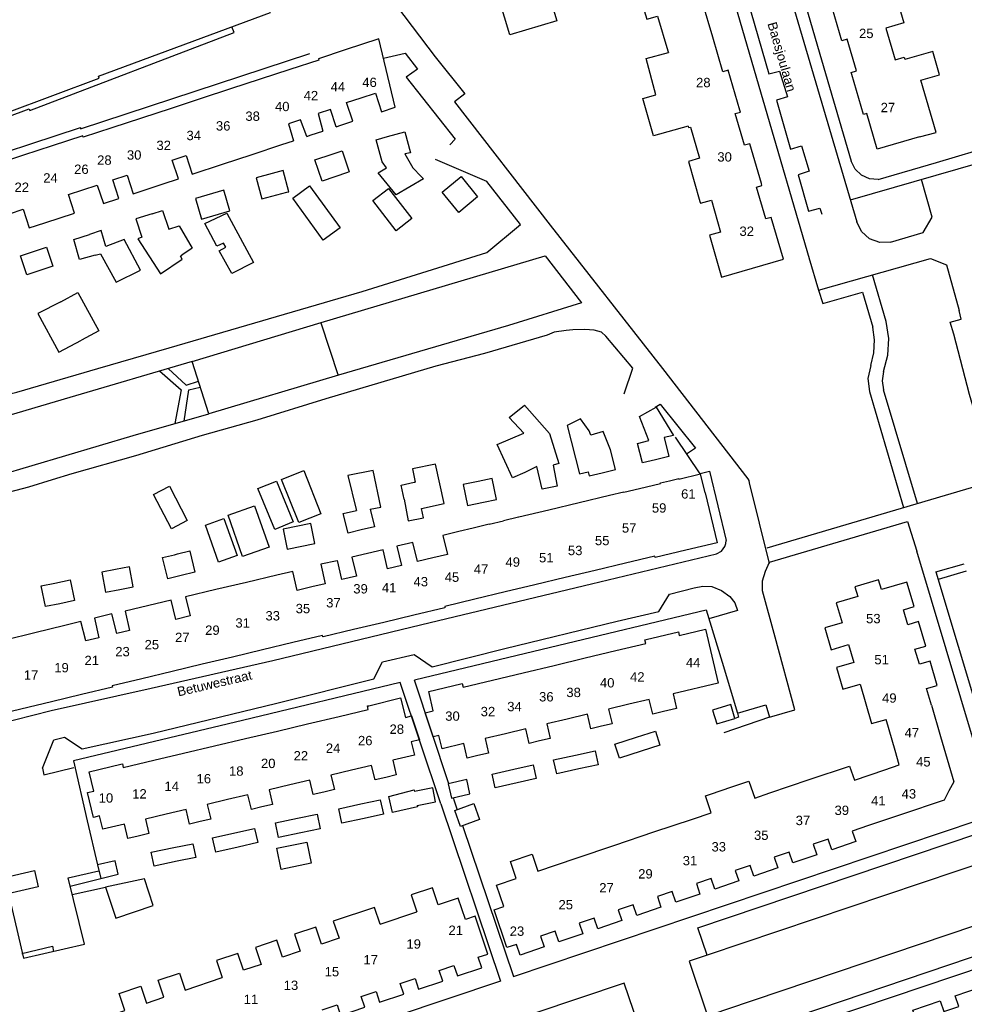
# Model space of a CAD drawing. Extents: x 158343 to 162498, y 431347 to 434500.
# Tile 26 of 220: x 158706 to 158858, y 433702 to 433860. Entities that reach past the tile are written whole.
import ezdxf

# ---------------------------------------------------------------- set-up
doc = ezdxf.new("R2010")
doc.units = 0
doc.header["$LTSCALE"] = 10
doc.header["$MEASUREMENT"] = 0
for name, color, linetype in [('44_plafonds', 8, 'CONTINUOUS'), ('47_binneninrichting', 8, 'CONTINUOUS'), ('HUISNUM', 7, 'CONTINUOUS'), ('STRNM', 7, 'CONTINUOUS')]:
    doc.layers.add(name, color=color, linetype=linetype)
doc.styles.add('Style-STANDARD', font='arial.ttf')

msp = doc.modelspace()

# ---------------------------------------------------------------- linework, layer by layer
at = {"layer": '44_plafonds', "flags": 128}
for points in [[(158694.04, 433851.77), (158697.33, 433842.82), (158704.15, 433845.34), (158719.02, 433850.86), (158718.91, 433851.22), (158746.55, 433861.41), (158740.47, 433877.92), (158740.05, 433877.76), (158738.41, 433882.19), (158719.71, 433876.5), (158700.07, 433870.4)], [(158817.55, 433857.45), (158815.91, 433863.04), (158816.78, 433863.29), (158814.82, 433870), (158804.93, 433867.03), (158806.94, 433860.33), (158808.67, 433860.85), (158810.33, 433855.29)], [(158846.32, 433866.18), (158848.2, 433859.77), (158845.32, 433858.92), (158846.81, 433853.83), (158848.25, 433854.25), (158848.34, 433853.94)], [(158790.79, 433865.82), (158792.49, 433860.07), (158784.96, 433857.84), (158783.26, 433863.58), (158790.79, 433865.82)], [(158839.85, 433851.46), (158839.76, 433851.78), (158840.62, 433852.03), (158839.13, 433857.12), (158838.26, 433856.87), (158836.4, 433863.27)], [(158761.07, 433847.71), (158763.38, 433848.47), (158764.36, 433845.49), (158766.57, 433846.22), (158763.95, 433857.18), (158758.55, 433855.41)], [(158821.9, 433845.75), (158820.03, 433852.17), (158819.17, 433851.92), (158817.55, 433857.45)], [(158758.55, 433855.41), (158754.23, 433854), (158754.3, 433853.78)], [(158810.33, 433855.29), (158810.42, 433855.01)], [(158850.74, 433841.49), (158853.41, 433842.18), (158850.91, 433850.55), (158853.93, 433851.42), (158852.84, 433855.16), (158848.36, 433853.88)], [(158754.3, 433853.78), (158749.62, 433852.25)], [(158813.58, 433843.18), (158808.03, 433841.64), (158806.33, 433847.62), (158808.4, 433848.23), (158806.84, 433854.05), (158810.42, 433855.01)], [(158848.34, 433853.94), (158848.36, 433853.88)], [(158749.62, 433852.25), (158744.88, 433850.7)], [(158744.88, 433850.7), (158740.14, 433849.15)], [(158850.74, 433841.49), (158843.94, 433839.51), (158842.27, 433845.21), (158841.72, 433845.05), (158839.85, 433851.46)], [(158740.14, 433849.15), (158735.41, 433847.6)], [(158735.41, 433847.6), (158730.59, 433846.02)], [(158757.83, 433843.33), (158759.74, 433843.97), (158758.76, 433846.95), (158761.07, 433847.71)], [(158730.59, 433846.02), (158725.85, 433844.47)], [(158757.08, 433843.09), (158756.18, 433845.84), (158754.18, 433845.2), (158754.95, 433842.38)], [(158825.34, 433833.96), (158823.47, 433840.36), (158822.61, 433840.1), (158821.12, 433845.19), (158821.99, 433845.44), (158821.9, 433845.75)], [(158725.85, 433844.47), (158721.09, 433842.91)], [(158752.37, 433841.53), (158751.36, 433844.21), (158749.41, 433843.54), (158750.25, 433840.83)], [(158721.09, 433842.91), (158716.46, 433841.39)], [(158757.08, 433843.09), (158757.83, 433843.33)], [(158813.58, 433843.18), (158813.64, 433842.94), (158813.95, 433843.03), (158815.39, 433838.02), (158813.64, 433837.52), (158815.47, 433831.09)], [(158716.46, 433841.39), (158716.39, 433841.61), (158711.5, 433840.01)], [(158752.37, 433841.53), (158753.05, 433841.76)], [(158753.05, 433841.76), (158754.95, 433842.38)], [(158770.72, 433835.1), (158771.09, 433834.72), (158766.7, 433832.18), (158763.8, 433835.66), (158765.15, 433836.5), (158764.46, 433837.45), (158763.51, 433840.99), (158765.31, 433841.5)], [(158765.31, 433841.5), (158768.08, 433842.29), (158769.03, 433838.92), (158768.09, 433838.73), (158769.38, 433836.47), (158770.72, 433835.1)], [(158711.5, 433840.01), (158706.89, 433838.5)], [(158743.59, 433838.63), (158748.36, 433840.21)], [(158748.36, 433840.21), (158750.25, 433840.83)], [(158706.89, 433838.5), (158702.03, 433836.91)], [(158729.32, 433833.92), (158731.76, 433834.72), (158730.78, 433837.71), (158733.01, 433838.45)], [(158733.01, 433838.45), (158733.99, 433835.46), (158738.86, 433837.07)], [(158738.86, 433837.07), (158743.59, 433838.63)], [(158758.89, 433835.72), (158754.83, 433834.36), (158753.68, 433837.77), (158756.44, 433838.7)], [(158756.44, 433838.7), (158758.05, 433839.23), (158759.19, 433835.82), (158758.89, 433835.72)], [(158719.71, 433830.75), (158722.22, 433831.58), (158721.25, 433834.56), (158723.52, 433835.31)], [(158723.52, 433835.31), (158724.49, 433832.33), (158729.32, 433833.92)], [(158746.81, 433835.58), (158744.22, 433834.89), (158745.13, 433831.49), (158749.18, 433832.58)], [(158749.18, 433832.58), (158749.48, 433832.66), (158748.57, 433836.06), (158746.81, 433835.58)], [(158774.1, 433832.57), (158777.13, 433835.07), (158779.79, 433831.84), (158776.76, 433829.34), (158774.1, 433832.57)], [(158714.1, 433832.2), (158718.73, 433833.73)], [(158718.73, 433833.73), (158719.71, 433830.75)], [(158754.98, 433824.89), (158750.1, 433831.62), (158752.81, 433833.59), (158757.7, 433826.86), (158754.98, 433824.89)], [(158762.96, 433831.22), (158765.48, 433833.17), (158769.25, 433828.33), (158766.73, 433826.37), (158762.96, 433831.22)], [(158815.47, 433831.09), (158815.56, 433830.79), (158817.31, 433831.29), (158818.77, 433826.18), (158817.03, 433825.68), (158818.95, 433818.95), (158828.88, 433821.83), (158826.93, 433828.54), (158826.07, 433828.29), (158824.57, 433833.39), (158825.43, 433833.64), (158825.34, 433833.96)], [(158710.33, 433827.66), (158715.08, 433829.22), (158714.1, 433832.2)], [(158734.49, 433831.54), (158735.47, 433828.23), (158740.02, 433829.59), (158739.04, 433832.89), (158734.49, 433831.54)], [(158704.64, 433829.11), (158706.84, 433829.83), (158707.82, 433826.84), (158710.33, 433827.66)], [(158727.57, 433829.12), (158724.92, 433828.31), (158725.91, 433825.36), (158725.24, 433825.09), (158728.86, 433819.49), (158732.34, 433821.82), (158732.07, 433822.32), (158732.3, 433822.48)], [(158727.57, 433829.12), (158729.22, 433829.62), (158730.2, 433826.62), (158731.88, 433827.19), (158733.98, 433823.58), (158732.3, 433822.48)], [(158736.01, 433827.57), (158739.52, 433829.21), (158743.82, 433821.32), (158740.34, 433819.52), (158738.32, 433823.17), (158739.38, 433823.74), (158738.99, 433824.42), (158737.95, 433823.94), (158736.01, 433827.57)], [(158718.4, 433822.46), (158715.9, 433821.76), (158714.96, 433824.98), (158717.46, 433825.81)], [(158718.4, 433822.46), (158719.25, 433822.7), (158721.79, 433818.14), (158725.68, 433820.06), (158723.06, 433824.97), (158720.1, 433823.86), (158719.38, 433826.45), (158717.46, 433825.81)], [(158708.49, 433823.05), (158710.58, 433823.74), (158711.59, 433820.69), (158709.51, 433820.01)], [(158709.51, 433820.01), (158707.45, 433819.33), (158706.39, 433822.37), (158708.49, 433823.05)], [(158712.88, 433814.99), (158715.63, 433816.48), (158718.96, 433810.35), (158716.22, 433808.84)], [(158712.88, 433814.99), (158709.19, 433813.12), (158712.56, 433806.89), (158716.22, 433808.84)], [(158787.23, 433793.92), (158784.87, 433796.44), (158787.3, 433798.4), (158791.35, 433793.83), (158792.83, 433789.04), (158791.9, 433788.79), (158792.57, 433785.42), (158790.14, 433784.9)], [(158807.29, 433792.7), (158805.76, 433796.58), (158808.45, 433798.06), (158811.24, 433793.55), (158809.73, 433793.18), (158810.47, 433790.15), (158808.35, 433789.64)], [(158797.98, 433793.58), (158797.94, 433793.57), (158797.67, 433794.28), (158796.28, 433796.19), (158794.14, 433795.14), (158796.14, 433787.37), (158797.52, 433787.69)], [(158787.34, 433787.61), (158785.36, 433786.72), (158782.94, 433792.06), (158787.23, 433793.92)], [(158801.13, 433791.2), (158799.95, 433794.17), (158797.98, 433793.58)], [(158808.35, 433789.64), (158806.23, 433789.12), (158805.47, 433792.26), (158807.29, 433792.7)], [(158799.79, 433787.55), (158801.9, 433788.07), (158801.13, 433791.2)], [(158770.76, 433781.81), (158774.43, 433782.59), (158773.02, 433788.94), (158769.33, 433788.15), (158769.77, 433786.05)], [(158751.09, 433779.55), (158748.32, 433786.46), (158751.87, 433787.89), (158754.64, 433780.97), (158751.09, 433779.55)], [(158762.53, 433781.7), (158764.25, 433782.03), (158763, 433787.93), (158758.95, 433787.12), (158760.28, 433781.64)], [(158789.3, 433788.54), (158787.34, 433787.61)], [(158790.14, 433784.9), (158789.3, 433788.54)], [(158797.52, 433787.69), (158797.68, 433787.04), (158799.79, 433787.55)], [(158810.61, 433786.26), (158812.07, 433786.61), (158812.09, 433786.53), (158815.57, 433787.36)], [(158816.3, 433784.31), (158815.57, 433787.36)], [(158744.53, 433785.01), (158747.5, 433786.22), (158750.18, 433779.67), (158747.21, 433778.46), (158744.53, 433785.01)], [(158767.97, 433783.33), (158767.51, 433785.55), (158769.61, 433786.02)], [(158769.61, 433786.02), (158769.77, 433786.05)], [(158779.85, 433786.16), (158777.45, 433785.67), (158778.14, 433782.31), (158780.73, 433782.84)], [(158780.73, 433782.84), (158782.8, 433783.27), (158782.1, 433786.63), (158779.85, 433786.16)], [(158805.76, 433785.02), (158809.16, 433785.83), (158809.14, 433785.91), (158810.61, 433786.26)], [(158730.63, 433778.57), (158727.77, 433784.07), (158730.33, 433785.39), (158733.18, 433779.89), (158730.63, 433778.57)], [(158803.26, 433784.42), (158800.95, 433783.87)], [(158803.26, 433784.42), (158805.76, 433785.02)], [(158816.31, 433784.31), (158818.23, 433776.31), (158813.23, 433775.11)], [(158767.97, 433783.33), (158768.66, 433779.84), (158771.11, 433780.31), (158770.76, 433781.81)], [(158796.08, 433782.72), (158791.22, 433781.56)], [(158800.95, 433783.87), (158796.08, 433782.72)], [(158742.05, 433774.09), (158739.73, 433780.73), (158743.98, 433782.22), (158746.31, 433775.58), (158742.05, 433774.09)], [(158761.1, 433778.36), (158759.01, 433777.86), (158758.21, 433780.99), (158760.32, 433781.5)], [(158760.28, 433781.64), (158760.32, 433781.5)], [(158762.53, 433781.7), (158763.21, 433778.86), (158761.1, 433778.36)], [(158791.22, 433781.56), (158786.42, 433780.42)], [(158738.19, 433773.2), (158736.09, 433779.16), (158739.07, 433780.22), (158741.18, 433774.25), (158738.19, 433773.2)], [(158748.56, 433778.51), (158749.22, 433775.27), (158753.68, 433776.17), (158753.02, 433779.42), (158748.56, 433778.51)], [(158781.64, 433779.28), (158779.08, 433778.67)], [(158781.64, 433779.28), (158783.92, 433779.82)], [(158786.37, 433780.41), (158783.92, 433779.82)], [(158786.42, 433780.42), (158786.37, 433780.41)], [(158776.79, 433778.12), (158774.21, 433777.5), (158774.95, 433774.43), (158772.59, 433773.87)], [(158779.08, 433778.67), (158776.79, 433778.12)], [(158772.59, 433773.87), (158770.12, 433773.28), (158769.39, 433776.35), (158766.83, 433775.74), (158767.58, 433772.67)], [(158731.13, 433774.39), (158731.61, 433774.51)], [(158731.61, 433774.51), (158733.58, 433775.01)], [(158733.58, 433775.01), (158733.6, 433774.98), (158734.41, 433771.58), (158732.18, 433771.05)], [(158762.1, 433774.59), (158759.6, 433773.99), (158760.33, 433770.94), (158758.01, 433770.39)], [(158767.58, 433772.67), (158765.34, 433772.14), (158764.61, 433775.19), (158762.1, 433774.59)], [(158813.23, 433775.11), (158808.27, 433773.93), (158808.22, 433774.15)], [(158732.18, 433771.05), (158730.04, 433770.54), (158729.23, 433773.94), (158731.13, 433774.39)], [(158757.23, 433773.43), (158754.63, 433772.85), (158755.32, 433769.74)], [(158758.01, 433770.39), (158757.28, 433773.44), (158757.23, 433773.43)], [(158803.52, 433773.03), (158798.67, 433771.87)], [(158808.22, 433774.15), (158803.52, 433773.03)], [(158721.66, 433772.01), (158719.44, 433771.57), (158720.07, 433768.36), (158722.35, 433768.81)], [(158722.35, 433768.81), (158724.52, 433769.23), (158723.9, 433772.44), (158721.66, 433772.01)], [(158750.82, 433768.67), (158750.11, 433771.7), (158747.53, 433771.09)], [(158798.67, 433771.87), (158793.82, 433770.71)], [(158712.71, 433766.53), (158710.44, 433766.06), (158709.74, 433769.4), (158711.92, 433769.85)], [(158711.92, 433769.85), (158714.38, 433770.37), (158715.08, 433767.03), (158712.71, 433766.53)], [(158742.67, 433769.95), (158737.79, 433768.8)], [(158747.53, 433771.09), (158742.67, 433769.95)], [(158755.32, 433769.74), (158753.15, 433769.22)], [(158793.82, 433770.71), (158788.96, 433769.55)], [(158848.85, 433763.15), (158848.14, 433765.56), (158849.86, 433766.07), (158848.71, 433769.98), (158844.62, 433768.79), (158844.15, 433770.37), (158840.36, 433769.26), (158840.83, 433767.67), (158837.35, 433766.65), (158838.3, 433763.44), (158835.54, 433762.64), (158836.55, 433759.15), (158839.32, 433759.96)], [(158737.79, 433768.8), (158732.87, 433767.64), (158733.67, 433764.57)], [(158753.15, 433769.22), (158750.82, 433768.67)], [(158784.19, 433768.41), (158779.32, 433767.25)], [(158788.96, 433769.55), (158784.19, 433768.41)], [(158731.33, 433764.01), (158730.61, 433767.12), (158728.16, 433766.52)], [(158779.32, 433767.25), (158774.5, 433766.1)], [(158728.16, 433766.52), (158723.23, 433765.32), (158723.88, 433762.23)], [(158774.5, 433766.1), (158774.55, 433765.88), (158769.56, 433764.68)], [(158716.88, 433760.56), (158716.07, 433763.67), (158713.55, 433763.05)], [(158721.89, 433761.76), (158721.08, 433764.9), (158718.28, 433764.2), (158719.01, 433761.07)], [(158733.67, 433764.57), (158731.33, 433764.01)], [(158764.74, 433763.53), (158759.88, 433762.37)], [(158769.56, 433764.68), (158764.74, 433763.53)], [(158850.69, 433756.81), (158849.99, 433759.23), (158851.71, 433759.73), (158850.58, 433763.65), (158848.85, 433763.15)], [(158708.69, 433761.83), (158703.96, 433760.66)], [(158713.55, 433763.05), (158708.69, 433761.83)], [(158723.88, 433762.23), (158721.89, 433761.76)], [(158759.88, 433762.37), (158755.01, 433761.21)], [(158806.85, 433760.79), (158812.01, 433762.01), (158812.16, 433761.42), (158816.39, 433762.42), (158818.42, 433753.78), (158811.17, 433752.07), (158811.72, 433749.73), (158809.6, 433749.23)], [(158719.01, 433761.07), (158716.88, 433760.56)], [(158750.11, 433760.28), (158745.26, 433759.12)], [(158755.01, 433761.21), (158754.92, 433761.19), (158754.87, 433761.41), (158750.11, 433760.28)], [(158801.98, 433759), (158806.78, 433760.16), (158806.64, 433760.74), (158806.85, 433760.79)], [(158745.26, 433759.12), (158740.45, 433757.97)], [(158797.06, 433757.82), (158801.98, 433759)], [(158839.32, 433759.96), (158840.15, 433757.11), (158837.39, 433756.31), (158838.41, 433752.82), (158841.18, 433753.62)], [(158740.45, 433757.97), (158735.58, 433756.8)], [(158792.08, 433756.63), (158797.06, 433757.82)], [(158852.62, 433750.24), (158851.85, 433752.91), (158853.57, 433753.41), (158852.42, 433757.32), (158850.69, 433756.81)], [(158730.75, 433755.65), (158725.86, 433754.48)], [(158735.58, 433756.8), (158730.75, 433755.65)], [(158787.09, 433755.43), (158792.08, 433756.63)], [(158725.86, 433754.48), (158721.15, 433753.36)], [(158777.09, 433753.65), (158777.3, 433753.7), (158777.44, 433753.12), (158782.17, 433754.25)], [(158782.17, 433754.25), (158787.09, 433755.43)], [(158721.15, 433753.36), (158721.2, 433753.13), (158716.21, 433751.94)], [(158779.82, 433742.14), (158778.12, 433741.74), (158777.57, 433744.08), (158774.11, 433743.26), (158773.58, 433745.4), (158772.63, 433745.16), (158771.35, 433749.02), (158772.66, 433749.33), (158771.93, 433752.44), (158777.09, 433753.65)], [(158841.18, 433753.62), (158843.01, 433747.29), (158845.35, 433747.94)], [(158711.36, 433750.78), (158706.48, 433749.62)], [(158716.21, 433751.94), (158711.36, 433750.78)], [(158762.32, 433750.16), (158767.43, 433751.4), (158768.19, 433748.29), (158769.16, 433748.53), (158770.45, 433744.67), (158769.14, 433744.34), (158769.64, 433742.2), (158766.18, 433741.39), (158766.73, 433739.05), (158765.04, 433738.65)], [(158809.6, 433749.23), (158807.89, 433748.82), (158807.33, 433751.16), (158804.07, 433750.38)], [(158706.48, 433749.62), (158701.56, 433748.44), (158701.5, 433748.67)], [(158757.54, 433748.42), (158762.23, 433749.53), (158762.09, 433750.11), (158762.32, 433750.16)], [(158804.07, 433750.38), (158800.82, 433749.6), (158801.37, 433747.26), (158799.68, 433746.86)], [(158817.49, 433749.45), (158818.16, 433747.24), (158821.1, 433748.13), (158820.43, 433750.34), (158817.49, 433749.45)], [(158852.62, 433750.24), (158854.1, 433745.19)], [(158752.49, 433747.23), (158757.54, 433748.42)], [(158794.16, 433748.01), (158790.9, 433747.24), (158791.45, 433744.91), (158789.74, 433744.5)], [(158799.68, 433746.86), (158797.97, 433746.45), (158797.41, 433748.79), (158794.16, 433748.01)], [(158846.79, 433742.98), (158845.35, 433747.94)], [(158742.54, 433744.89), (158747.64, 433746.09)], [(158747.64, 433746.09), (158752.49, 433747.23)], [(158789.74, 433744.5), (158788.05, 433744.09), (158787.5, 433746.43), (158784.24, 433745.65)], [(158805.27, 433745.09), (158808.33, 433746.08), (158809.06, 433743.83), (158806.03, 433742.85)], [(158737.56, 433743.71), (158742.54, 433744.89)], [(158784.24, 433745.65), (158780.98, 433744.88), (158781.53, 433742.55), (158779.82, 433742.14)], [(158806.03, 433742.85), (158802.54, 433741.72), (158801.82, 433743.98), (158805.27, 433745.09)], [(158854.1, 433745.19), (158856.22, 433737.94), (158855.45, 433736.48)], [(158732.55, 433742.53), (158737.56, 433743.71)], [(158795.5, 433742.23), (158798.66, 433742.91), (158799.14, 433740.68), (158796.01, 433740)], [(158847.47, 433740.65), (158846.79, 433742.98)], [(158722.53, 433740.78), (158722.77, 433740.84), (158722.91, 433740.26), (158727.79, 433741.41)], [(158727.79, 433741.41), (158732.55, 433742.53)], [(158796.01, 433740), (158792.48, 433739.24), (158791.99, 433741.47), (158795.5, 433742.23)], [(158725.32, 433729.22), (158723.63, 433728.82), (158723.08, 433731.16), (158719.61, 433730.33), (158719.1, 433732.47), (158718.13, 433732.23), (158717.18, 433736.2), (158718.16, 433736.44), (158717.41, 433739.54), (158722.53, 433740.78)], [(158759.54, 433739.81), (158756.25, 433739.03), (158756.8, 433736.69), (158755.1, 433736.29)], [(158765.04, 433738.65), (158763.32, 433738.25), (158762.77, 433740.58), (158759.54, 433739.81)], [(158786.12, 433737.77), (158782.62, 433736.97), (158782.12, 433739.17), (158785.62, 433739.97)], [(158785.62, 433739.97), (158788.69, 433740.67), (158789.19, 433738.47), (158786.12, 433737.77)], [(158833.02, 433738.29), (158839.48, 433740.47), (158840.27, 433738.23)], [(158840.27, 433738.23), (158845.16, 433739.87)], [(158845.16, 433739.87), (158847.47, 433740.65)], [(158755.1, 433736.29), (158753.39, 433735.89), (158752.84, 433738.22), (158749.63, 433737.45)], [(158778.03, 433738.31), (158775.08, 433737.63), (158775.61, 433735.34), (158778.55, 433736.02), (158778.03, 433738.31)], [(158826.69, 433736.16), (158833.02, 433738.29)], [(158749.63, 433737.45), (158746.32, 433736.66), (158746.88, 433734.32), (158745.17, 433733.92)], [(158770.09, 433734.14), (158770.16, 433733.91), (158766.11, 433733.04), (158765.52, 433735.6), (158769.59, 433736.63), (158769.64, 433736.4)], [(158770.09, 433734.14), (158773.05, 433734.74), (158772.6, 433737), (158769.64, 433736.4)], [(158814.27, 433731.97), (158817.26, 433732.98), (158816.35, 433735.67), (158819.67, 433736.82)], [(158819.67, 433736.82), (158819.78, 433736.86)], [(158819.78, 433736.86), (158823.31, 433738.07), (158824.26, 433735.34)], [(158739.66, 433735.08), (158736.4, 433734.31), (158736.95, 433731.97), (158735.23, 433731.57)], [(158745.17, 433733.92), (158743.47, 433733.52), (158742.92, 433735.85), (158739.66, 433735.08)], [(158761.05, 433734.39), (158764.17, 433735.07), (158764.68, 433732.73), (158761.59, 433732.06)], [(158824.26, 433735.34), (158826.69, 433736.16)], [(158855.45, 433736.48), (158854.69, 433735.02), (158847.69, 433732.66)], [(158735.23, 433731.57), (158733.55, 433731.17), (158733, 433733.5), (158729.79, 433732.75)], [(158761.59, 433732.06), (158758, 433731.28), (158757.49, 433733.61), (158761.05, 433734.39)], [(158777.03, 433730.79), (158776.11, 433733.33), (158779.2, 433734.44), (158780.11, 433731.9), (158777.03, 433730.79)], [(158729.79, 433732.75), (158726.48, 433731.96), (158727.03, 433729.63), (158725.32, 433729.22)], [(158751.41, 433729.73), (158747.84, 433728.98), (158747.34, 433731.36), (158750.87, 433732.1)], [(158750.87, 433732.1), (158754.02, 433732.76), (158754.52, 433730.38), (158751.41, 433729.73)], [(158808.09, 433729.89), (158814.27, 433731.97)], [(158847.69, 433732.66), (158842.55, 433730.92)], [(158740.84, 433729.75), (158743.97, 433730.46), (158744.49, 433728.18), (158741.37, 433727.47)], [(158842.55, 433730.92), (158839.91, 433730.03), (158840.48, 433728.34), (158836.62, 433727.04), (158836.05, 433728.74)], [(158741.37, 433727.47), (158737.77, 433726.64), (158737.24, 433728.93), (158740.84, 433729.75)], [(158801.82, 433727.78), (158808.09, 433729.89)], [(158836.05, 433728.74), (158833.66, 433727.93), (158834.24, 433726.24), (158830.38, 433724.93), (158829.8, 433726.64)], [(158731.54, 433725.18), (158727.84, 433724.42), (158727.39, 433726.63), (158731.04, 433727.38)], [(158731.04, 433727.38), (158734.09, 433728.01), (158734.54, 433725.8), (158731.54, 433725.18)], [(158748.24, 433723.88), (158747.54, 433727.27), (158752.36, 433728.27), (158753.07, 433724.88), (158748.24, 433723.88)], [(158795.61, 433725.68), (158801.82, 433727.78)], [(158792.25, 433713.96), (158789.87, 433713.16), (158790.45, 433711.45), (158786.59, 433710.14), (158786.02, 433711.85), (158784.45, 433711.33), (158782.42, 433717.39), (158783.98, 433717.92), (158782.82, 433721.37), (158785.98, 433722.43), (158785.08, 433725.13), (158788.52, 433726.31), (158789.43, 433723.61)], [(158789.43, 433723.61), (158795.61, 433725.68)], [(158829.8, 433726.64), (158827.41, 433725.84), (158827.98, 433724.13), (158824.12, 433722.82), (158823.54, 433724.53)], [(158718.77, 433724.59), (158719.28, 433722.43), (158722.11, 433723.11), (158721.6, 433725.26), (158718.77, 433724.59)], [(158823.54, 433724.53), (158821.15, 433723.73), (158821.73, 433722.03), (158817.87, 433720.72), (158817.29, 433722.43)], [(158726.34, 433722.37), (158720.05, 433721.04), (158721.69, 433716.03), (158727.7, 433718.08), (158726.34, 433722.37)], [(158817.29, 433722.43), (158814.9, 433721.62), (158815.48, 433719.93), (158811.61, 433718.61), (158811.03, 433720.32)], [(158773.61, 433707.68), (158775.99, 433708.48), (158776.57, 433706.78), (158780.44, 433708.07), (158779.87, 433709.78), (158781.43, 433710.3), (158779.39, 433716.37), (158777.83, 433715.84), (158776.67, 433719.29), (158773.48, 433718.22), (158772.57, 433720.95), (158769.13, 433719.79), (158770.05, 433717.06)], [(158811.03, 433720.32), (158808.64, 433719.52), (158809.21, 433717.82), (158805.35, 433716.49), (158804.77, 433718.19)], [(158764.15, 433715.07), (158763.23, 433717.79), (158756.62, 433715.56), (158757.54, 433712.83)], [(158804.77, 433718.19), (158802.37, 433717.38), (158802.95, 433715.67), (158799.08, 433714.36), (158798.51, 433716.07)], [(158764.15, 433715.07), (158770.05, 433717.06)], [(158798.51, 433716.07), (158796.11, 433715.26), (158796.69, 433713.56), (158792.83, 433712.26), (158792.25, 433713.96)], [(158757.54, 433712.83), (158754.73, 433711.89), (158753.82, 433714.62), (158750.37, 433713.47), (158751.28, 433710.74)], [(158751.28, 433710.74), (158748.46, 433709.79), (158747.55, 433712.52), (158744.11, 433711.37), (158745.02, 433708.64)], [(158745.02, 433708.64), (158742.21, 433707.69), (158741.29, 433710.41), (158737.85, 433709.25), (158738.77, 433706.52)], [(158726.61, 433702.41), (158729.42, 433703.36), (158728.5, 433706.08), (158731.94, 433707.24), (158732.86, 433704.52)], [(158732.86, 433704.52), (158738.77, 433706.52)], [(158767.36, 433705.56), (158769.74, 433706.37), (158770.32, 433704.67), (158774.19, 433705.97), (158773.61, 433707.68)], [(158720.19, 433700.24), (158723.18, 433701.24), (158722.27, 433703.97), (158725.7, 433705.13), (158726.61, 433702.41)], [(158761.1, 433703.46), (158763.48, 433704.26), (158764.06, 433702.56), (158767.93, 433703.85), (158767.36, 433705.56)], [(158854.61, 433701.07), (158857.03, 433701.89), (158856.45, 433703.59), (158860.85, 433705.09), (158861.43, 433703.39)], [(158754.84, 433701.34), (158757.22, 433702.15), (158757.8, 433700.45), (158761.67, 433701.75), (158761.1, 433703.46)], [(158847.58, 433698.71), (158850.21, 433699.59), (158849.63, 433701.29), (158854.03, 433702.78), (158854.61, 433701.07)]]:
    msp.add_lwpolyline(points, dxfattribs=at)
at = {"layer": '47_binneninrichting', "flags": 128}
for points in [[(158825.83, 433878.09), (158840.67, 433827.82)], [(158821.14, 433876.66), (158823.62, 433868.05), (158821.92, 433867.52), (158826.52, 433851.57), (158828.24, 433852.02), (158829.53, 433847.9), (158827.75, 433847.37), (158830.01, 433839.49), (158831.78, 433840.01), (158833, 433835.96), (158831.23, 433835.36), (158832.89, 433829.52), (158834.71, 433830.03), (158835.04, 433829.06)], [(158828.86, 433874.81), (158834.37, 433856.02), (158839.76, 433837.56)], [(158818.55, 433871.48), (158825.58, 433847.39), (158833.03, 433821.92)], [(158757.8, 433867.34), (158758.22, 433866.68), (158759.81, 433867.46), (158761.55, 433867.4), (158761.88, 433862.6), (158766.77, 433862.51), (158772.98, 433854.29), (158777.75, 433848.35), (158776.07, 433847.06), (158791.43, 433827.26), (158809.46, 433804.28), (158823.14, 433786.58), (158823.32, 433786.31), (158823.35, 433785.95), (158826.57, 433772.98)], [(158697.33, 433842.82), (158698.16, 433840.57), (158699.29, 433840.99), (158700.57, 433843.28), (158707.79, 433845.97), (158707.9, 433845.67), (158740.71, 433858.19), (158740.35, 433859.12)], [(158661.12, 433824.5), (158696.17, 433835.99), (158696.13, 433836.43), (158716.05, 433842.96), (158716.03, 433842.75), (158752.86, 433854.82)], [(158764.69, 433854.07), (158768.15, 433854.9)], [(158768.15, 433854.9), (158770.16, 433852.31), (158768.33, 433851.05), (158776.19, 433841.09), (158775.35, 433840.16)], [(158839.63, 433831.33), (158870.65, 433840.28)], [(158844.09, 433834.6), (158853.44, 433837.35), (158863.13, 433840.21)], [(158662.25, 433781.24), (158663.48, 433781.48), (158666, 433781.72), (158668.49, 433782.53), (158672, 433783.79), (158674.22, 433785.11), (158674.85, 433785.41), (158685.17, 433791.23), (158694.77, 433796.42), (158696.24, 433797.2), (158697.32, 433797.71), (158698.19, 433798.16), (158699.15, 433798.55), (158703.77, 433800.02), (158705.84, 433800.47), (158718.8, 433804.28), (158730.26, 433807.58), (158761.25, 433816.64), (158781.26, 433822.91), (158786.66, 433827.38), (158781.29, 433834.31), (158773.04, 433837.82)], [(158844.09, 433834.6), (158842.68, 433834.72), (158841.4, 433835.31), (158840.38, 433836.29), (158839.76, 433837.56)], [(158846.06, 433824.56), (158851.28, 433826.09), (158852.77, 433828.56), (158851.06, 433834.62)], [(158846.06, 433824.56), (158844.33, 433824.51), (158842.71, 433825.1), (158841.42, 433826.26), (158840.67, 433827.82)], [(158733.95, 433805.42), (158754.65, 433811.66), (158790.62, 433822.34), (158796.47, 433814.84), (158784.77, 433811.18), (158757.47, 433803.2), (158736.65, 433797.02)], [(158832.96, 433822.09), (158834.53, 433816.85), (158852.48, 433821.96), (158855.03, 433820.92), (158857.1, 433813.6)], [(158845.37, 433811.8), (158843.15, 433819.3)], [(158834.53, 433816.85), (158835.21, 433814.71), (158841.59, 433816.54), (158843.23, 433810.94)], [(158856.22, 433809.81), (158855.65, 433811.73), (158857.41, 433812.19), (158857.1, 433813.6)], [(158754.62, 433811.6), (158757.38, 433803.17)], [(158842.88, 433804.76), (158843.36, 433806.79), (158843.48, 433808.87), (158843.23, 433810.94)], [(158844.96, 433803.79), (158845.63, 433806.41), (158845.77, 433809.12), (158845.37, 433811.8)], [(158803.32, 433800.19), (158804.69, 433804.31), (158800.37, 433809.47), (158799.65, 433810.1), (158798.51, 433810.43), (158796.98, 433810.55), (158795.09, 433810.46), (158794.01, 433810.4), (158792.09, 433810.13), (158790.95, 433809.65), (158780.87, 433806.68), (158773.1, 433804.64), (158755.43, 433799.42), (158744.33, 433795.97), (158735.57, 433793.51), (158724.86, 433790.27), (158714.63, 433787.39), (158711.51, 433786.43), (158707.7, 433785.26), (158702.36, 433783.85)], [(158858.73, 433800.13), (158856.22, 433809.81)], [(158736.65, 433797.02), (158733.95, 433805.42), (158714.33, 433799.63), (158701.04, 433795.7)], [(158842.88, 433804.76), (158842.44, 433802.69), (158842.67, 433800.59)], [(158728.73, 433803.89), (158732.21, 433800.83), (158731.16, 433795.43)], [(158730.11, 433804.28), (158733.02, 433801.58), (158734.97, 433802.24)], [(158844.96, 433803.79), (158844.72, 433802.31), (158844.95, 433800.83)], [(158732.66, 433795.85), (158733.44, 433800.86), (158735.27, 433801.28)], [(158826.29, 433775.52), (158860.51, 433785.6), (158861.45, 433790.81), (158858.73, 433800.13)], [(158842.67, 433800.59), (158848.17, 433781.96)], [(158850.37, 433782.61), (158844.95, 433800.83)], [(158808.29, 433798.1), (158809.07, 433798.55), (158814.74, 433791.47), (158813.33, 433790.52)], [(158724.5, 433793.51), (158736.65, 433797.02)], [(158702.81, 433787.09), (158724.5, 433793.51)], [(158811.47, 433793.24), (158815.43, 433787.36)], [(158815.52, 433787.45), (158817.02, 433787.81), (158819.68, 433776.67)], [(158826.66, 433773.18), (158848.81, 433779.73), (158850.28, 433774.97)], [(158819.48, 433775.7), (158819.65, 433776.17), (158819.68, 433776.67)], [(158699.52, 433746.38), (158711.32, 433749.4), (158727.4, 433752.97), (158746.92, 433757.43), (158772.15, 433763.52), (158798.04, 433769.74), (158818.14, 433774.53)], [(158777.35, 433730.91), (158785.56, 433706.68), (158859.95, 433731.72), (158860.76, 433731.99), (158861.49, 433732.47), (158862, 433733.15), (158862.28, 433733.97), (158862.3, 433734.8), (158862.05, 433735.63), (158850.28, 433774.97)], [(158818.14, 433774.53), (158818.95, 433774.96), (158819.48, 433775.7)], [(158825.98, 433771.73), (158826.66, 433773.18)], [(158853.36, 433771.67), (158857.88, 433772.95)], [(158825.54, 433768.59), (158825.53, 433770.2), (158825.98, 433771.73)], [(158853.36, 433771.67), (158863.93, 433736.38)], [(158858.2, 433771.74), (158853.72, 433770.43)], [(158709.93, 433740.12), (158711.74, 433744.66), (158713.47, 433745.09), (158716.33, 433743.25), (158727.69, 433745.76), (158747.54, 433750.58), (158763.13, 433754.47), (158764.54, 433757.21), (158769.6, 433758.4), (158772.48, 433756.41), (158784.15, 433759.34), (158802.17, 433763.71), (158808.88, 433765.27), (158810.61, 433768.08), (158814.52, 433769.1)], [(158814.52, 433769.1), (158815.94, 433769.34), (158817.38, 433769.28)], [(158817.38, 433769.28), (158818.93, 433768.67), (158820.29, 433767.7)], [(158821.48, 433748.95), (158826.04, 433750.31), (158826.66, 433748.34), (158830.72, 433749.5), (158827.55, 433761.14), (158825.54, 433768.59)], [(158820.29, 433767.7), (158821.1, 433766.68), (158821.5, 433765.44)], [(158769.66, 433754.33), (158791.46, 433759.55), (158816.47, 433765.55), (158819.02, 433757.17), (158821.48, 433748.95)], [(158821.5, 433765.44), (158816.9, 433764.11)], [(158769.6, 433754.32), (158775.11, 433737.66)], [(158767.38, 433753.86), (158742.02, 433747.8), (158714.91, 433741.33), (158717.12, 433731.66), (158718.78, 433724.59)], [(158773.88, 433734.4), (158767.38, 433753.86)], [(158826.66, 433748.34), (158819.33, 433745.8)], [(158821.48, 433748.95), (158821.65, 433748.31), (158821.1, 433748.13)], [(158700.67, 433742.09), (158695.76, 433740.96), (158696.25, 433739.2), (158700.45, 433736.96), (158706.87, 433709.61), (158716.69, 433711.89), (158714.07, 433722.55), (158718.99, 433723.64)], [(158709.93, 433740.12), (158710.18, 433739.08), (158714.99, 433740.26)], [(158775.85, 433735.44), (158776.03, 433734.9)], [(158773.88, 433734.4), (158783.48, 433705.96), (158716.15, 433683.37)], [(158776, 433734.89), (158776.48, 433733.46)], [(158815.14, 433714.49), (158860.08, 433729.65)], [(158863.64, 433726.19), (158862.46, 433725.55), (158816.61, 433710.1)], [(158703.82, 433722.56), (158708.65, 433723.7), (158709.27, 433721.09), (158704.4, 433719.95)], [(158714.4, 433721.2), (158719.28, 433722.43)], [(158714.72, 433719.88), (158720.05, 433721.04)], [(158819.62, 433701.37), (158864.19, 433716.42)], [(158816.61, 433710.1), (158815.14, 433714.49)], [(158884.31, 433687.53), (158880.35, 433702.2), (158876.36, 433713.47), (158816.15, 433693.19), (158816.55, 433692.01)], [(158706.65, 433710.36), (158711.55, 433711.58), (158711.71, 433710.71)], [(158821.13, 433696.96), (158865.7, 433712.03)], [(158816.61, 433710.1), (158813.76, 433709.14), (158816.68, 433700.38), (158819.62, 433701.37)], [(158806.3, 433696.87), (158803.3, 433705.64), (158767.3, 433693.53), (158770.2, 433684.74), (158806.3, 433696.87)]]:
    msp.add_lwpolyline(points, dxfattribs=at)

# ---------------------------------------------------------------- texts
at = {"layer": 'HUISNUM', "style": 'Style-STANDARD'}
for s, p in [('25', (158841.01, 433857.31)), ('46', (158761.27, 433849.46)), ('28', (158814.85, 433849.43)), ('42', (158751.86, 433847.33)), ('44', (158756.19, 433848.74)), ('38', (158742.51, 433844.03)), ('34', (158733.05, 433840.93)), ('30', (158723.49, 433837.8)), ('28', (158718.71, 433836.98)), ('61', (158812.45, 433783.4)), ('59', (158807.76, 433781.15)), ('57', (158802.95, 433777.94)), ('49', (158784.26, 433772.46)), ('45', (158774.5, 433770.04)), ('47', (158779.18, 433771.33)), ('41', (158764.42, 433768.35)), ('43', (158769.5, 433769.32)), ('39', (158759.83, 433768.17)), ('33', (158745.73, 433763.84)), ('35', (158750.58, 433765)), ('53', (158842.14, 433763.39)), ('27', (158731.22, 433760.38)), ('29', (158736.05, 433761.53)), ('25', (158726.33, 433759.21)), ('23', (158721.62, 433758.09)), ('21', (158716.68, 433756.67)), ('44', (158813.22, 433756.33)), ('51', (158843.47, 433756.8)), ('17', (158706.95, 433754.34)), ('19', (158711.83, 433755.51)), ('42', (158804.25, 433754.03)), ('40', (158799.42, 433753.08)), ('36', (158789.65, 433750.84)), ('38', (158794.03, 433751.54)), ('34', (158784.54, 433749.27)), ('49', (158844.71, 433750.64)), ('30', (158774.59, 433747.74)), ('32', (158780.28, 433748.47)), ('47', (158848.32, 433745.06)), ('24', (158755.43, 433742.59)), ('20', (158745.01, 433740.15)), ('45', (158850.17, 433740.4)), ('14', (158729.52, 433736.48)), ('43', (158847.84, 433735.26)), ('10', (158718.96, 433734.6)), ('41', (158842.94, 433734.14)), ('39', (158837.08, 433732.62)), ('37', (158830.84, 433730.99)), ('21', (158775.11, 433713.37)), ('17', (158761.46, 433708.62)), ('15', (158755.23, 433706.72)), ('11', (158742.24, 433702.28))]:
    msp.add_text(s, height=1.5, dxfattribs=at).set_placement(p)
for s, p in [('40', (158747.26, 433845.58)), ('27', (158844.48, 433845.42)), ('36', (158737.78, 433842.47)), ('32', (158728.23, 433839.35)), ('30', (158818.27, 433837.49)), ('26', (158715.02, 433835.51)), ('24', (158710.06, 433834.12)), ('22', (158705.45, 433832.62)), ('32', (158821.82, 433825.56)), ('55', (158798.62, 433775.92)), ('51', (158789.64, 433773.16)), ('53', (158794.28, 433774.32)), ('37', (158755.48, 433765.93)), ('31', (158740.91, 433762.69)), ('28', (158765.65, 433745.64)), ('26', (158760.58, 433743.81)), ('22', (158750.25, 433741.37)), ('18', (158739.88, 433738.92)), ('16', (158734.67, 433737.7)), ('12', (158724.34, 433735.26)), ('35', (158824.15, 433728.61)), ('33', (158817.33, 433726.76)), ('31', (158812.71, 433724.54)), ('29', (158805.56, 433722.42)), ('27', (158799.31, 433720.18)), ('25', (158792.77, 433717.47)), ('23', (158784.94, 433713.22)), ('19', (158768.36, 433711.16)), ('13', (158748.66, 433704.53))]:
    msp.add_text(s, height=1.5, rotation=0.0573, dxfattribs=at).set_placement(p)
at = {"layer": 'STRNM', "style": 'Style-STANDARD'}
for s, rotation, p in [('Baesjoulaan', 286.2602, (158826.29, 433859.64)), ('Betuwestraat', 13.0633, (158731.77, 433751.64))]:
    msp.add_text(s, height=1.5, rotation=rotation, dxfattribs=at).set_placement(p)

doc.saveas('drawing.dxf')
